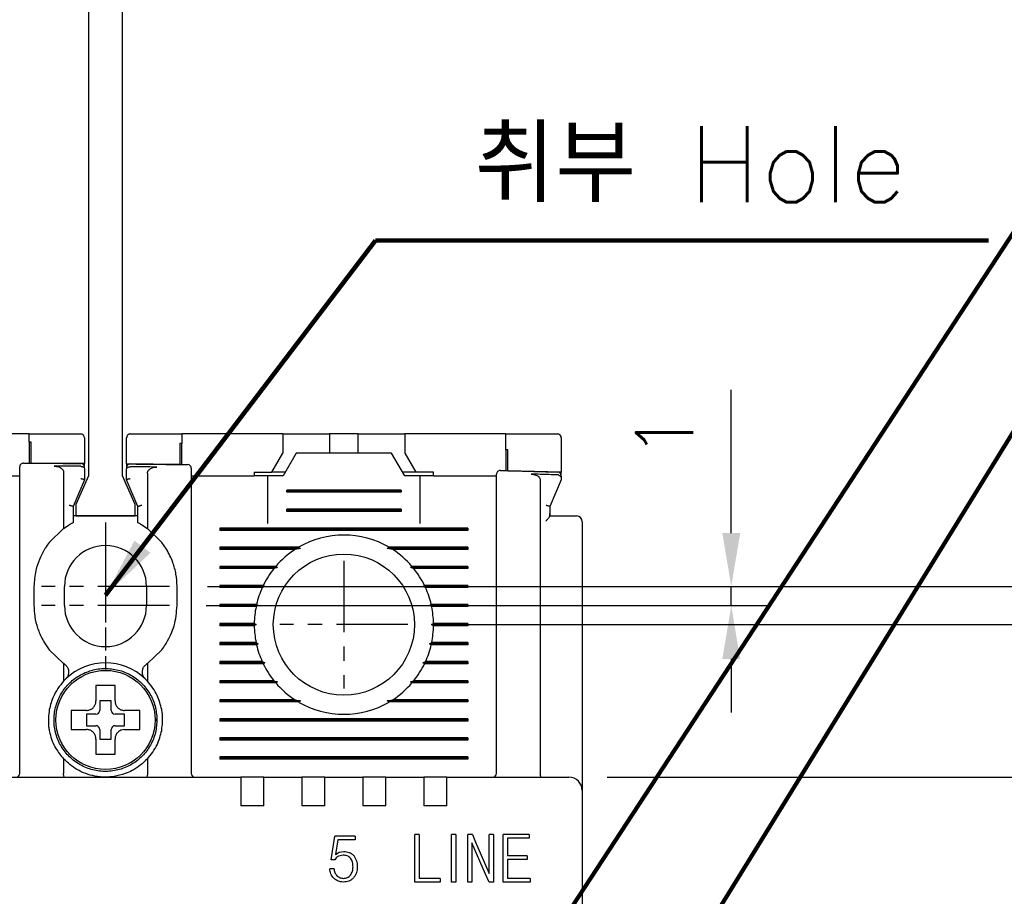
# Model space of a CAD drawing. Extents: x 2148 to 5199, y -907 to 1537.
# Tile 22 of 29: x 4672 to 4723, y 1392 to 1438. Entities that reach past the tile are written whole.
import ezdxf

# ---------------------------------------------------------------- set-up
doc = ezdxf.new("R2010")
doc.units = 0
doc.header["$LTSCALE"] = 3
doc.header["$MEASUREMENT"] = 0
doc.linetypes.add('CENTER', pattern=[2, 1.25, -0.25, 0.25, -0.25])
doc.layers.get('0').update_dxf_attribs({"linetype": 'CONTINUOUS'})
doc.layers.get('Defpoints').update_dxf_attribs({"linetype": 'CONTINUOUS'})
doc.layers.add('cen', color=1, linetype='CENTER')
doc.layers.add('di', color=3, linetype='CONTINUOUS')
doc.styles.add('KIM', font='ROMANS.shx', dxfattribs={"height": 5, "bigfont": 'GSG1.shx'})
doc.styles.get("Standard").update_dxf_attribs({"font": 'romans.shx', "height": 3, "bigfont": 'ghs.shx'})
doc.dimstyles.get("Standard").update_dxf_attribs({"dimtxt": 0.18, "dimasz": 0.18, "dimexe": 0.18, "dimexo": 0.0625, "dimgap": 0.09, "dimtad": 0, "dimtih": 1, "dimtoh": 1, "dimdec": 4, "dimzin": 0, "dimdsep": 46, "dimtxsty": 'Standard', "dimcen": 0.09, "dimadec": 0, "dimazin": 0, "dimtfac": 1, "dimtdec": 4, "dimtofl": 0, "dimtmove": 0, "dimatfit": 3, "dimfxl": 0, "dimtolj": 1, "dimtzin": 0, "dimarcsym": 0})
doc.dimstyles.new('STANDARD$0', dxfattribs={"dimtxt": 5, "dimasz": 5, "dimexe": 1, "dimexo": 2, "dimgap": 2, "dimtad": 1, "dimdec": 4, "dimzin": 12, "dimdsep": 46, "dimtxsty": 'KIM', "dimcen": -1, "dimdle": 0.1, "dimadec": 0, "dimazin": 0, "dimtfac": 1, "dimtdec": 4, "dimtmove": 0, "dimatfit": 3, "dimfxl": 0, "dimtolj": 1, "dimtzin": 0, "dimarcsym": 0})

# ---------------------------------------------------------------- blocks, each defined once
blk = doc.blocks.new('*D41')
at = {"layer": 'Defpoints', "color": 0}
for p in [(4691.941, 1406.034), (4691.941, 1326.034), (4738.427, 1326.034)]:
    blk.add_point(p, dxfattribs=at)
at = {"layer": 'di'}
for p, q in [((4693.941, 1406.034), (4740.427, 1406.034)), ((4738.427, 1403.234), (4738.427, 1328.834)), ((4693.941, 1326.034), (4740.427, 1326.034))]:
    blk.add_line(p, q, dxfattribs=at)
for points in [[(4737.96, 1403.234), (4738.893, 1403.234), (4738.427, 1406.034)], [(4737.96, 1328.834), (4738.893, 1328.834), (4738.427, 1326.034)]]:
    blk.add_solid(points, dxfattribs=at)
at = {"layer": 'di', "insert": (4734.927, 1366.034), "char_height": 3, "attachment_point": 5, "rotation": 90}
blk.add_mtext('\\A1;80', dxfattribs=at)
blk = doc.blocks.new('*D42')
at = {"layer": 'Defpoints', "color": 0}
for p in [(4700.464, 1398.034), (4700.464, 1334.034), (4728.427, 1334.034)]:
    blk.add_point(p, dxfattribs=at)
at = {"layer": 'di'}
for p, q in [((4702.464, 1398.034), (4730.427, 1398.034)), ((4728.427, 1395.234), (4728.427, 1336.834)), ((4702.464, 1334.034), (4730.427, 1334.034))]:
    blk.add_line(p, q, dxfattribs=at)
for points in [[(4727.96, 1395.234), (4728.893, 1395.234), (4728.427, 1398.034)], [(4727.96, 1336.834), (4728.893, 1336.834), (4728.427, 1334.034)]]:
    blk.add_solid(points, dxfattribs=at)
at = {"layer": 'di', "insert": (4724.927, 1366.034), "char_height": 3, "attachment_point": 5, "rotation": 90}
blk.add_mtext('\\A1;64', dxfattribs=at)
blk = doc.blocks.new('*D63')
at = {"layer": 'Defpoints', "color": 0}
for p in [(4679.519, 1408.034), (4679.441, 1324.034), (4748.875, 1324.034)]:
    blk.add_point(p, dxfattribs=at)
at = {"layer": 'di'}
for p, q in [((4681.519, 1408.034), (4750.875, 1408.034)), ((4748.875, 1405.234), (4748.875, 1326.834)), ((4681.441, 1324.034), (4750.875, 1324.034))]:
    blk.add_line(p, q, dxfattribs=at)
for points in [[(4748.409, 1405.234), (4749.342, 1405.234), (4748.875, 1408.034)], [(4748.409, 1326.834), (4749.342, 1326.834), (4748.875, 1324.034)]]:
    blk.add_solid(points, dxfattribs=at)
at = {"layer": 'di', "insert": (4745.375, 1366.034), "char_height": 3, "attachment_point": 5, "rotation": 90}
blk.add_mtext('\\A1;84', dxfattribs=at)
blk = doc.blocks.new('*D74')
at = {"layer": 'Defpoints', "color": 0}
for p in [(4679.519, 1408.034), (4679.441, 1407.034), (4708.978, 1407.034)]:
    blk.add_point(p, dxfattribs=at)
at = {"layer": 'di'}
for p, q in [((4708.978, 1410.834), (4708.978, 1418.349)), ((4681.519, 1408.034), (4710.978, 1408.034)), ((4708.978, 1407.034), (4708.978, 1408.034)), ((4681.441, 1407.034), (4710.978, 1407.034)), ((4708.978, 1404.234), (4708.978, 1401.434))]:
    blk.add_line(p, q, dxfattribs=at)
for points in [[(4708.511, 1410.834), (4709.445, 1410.834), (4708.978, 1408.034)], [(4708.511, 1404.234), (4709.445, 1404.234), (4708.978, 1407.034)]]:
    blk.add_solid(points, dxfattribs=at)
at = {"layer": 'di', "insert": (4705.478, 1415.991), "char_height": 3, "attachment_point": 5, "rotation": 90}
blk.add_mtext('\\A1;1', dxfattribs=at)
blk = doc.blocks.new('12323')
for p, q in [((3740.699, 1408.125), (3738.499, 1408.125)), ((3738.499, 1408.125), (3738.499, 1404.725)), ((3742.999, 1408.125), (3738.499, 1408.125)), ((3742.999, 1407.325), (3742.999, 1408.125)), ((3792.299, 1407.975), (3790.799, 1407.325)), ((3792.899, 1407.975), (3792.299, 1407.975)), ((3792.899, 1404.875), (3792.899, 1407.975)), ((3790.799, 1407.325), (3742.999, 1407.325)), ((3742.999, 1405.525), (3790.799, 1405.525)), ((3742.999, 1405.525), (3790.799, 1405.525)), ((3742.999, 1404.725), (3742.999, 1405.525)), ((3744.846, 1405.525), (3743.655, 1405.176)), ((3790.799, 1405.525), (3792.299, 1404.875)), ((3743.655, 1405.176), (3742.999, 1404.984)), ((3738.499, 1404.725), (3740.699, 1404.725)), ((3738.499, 1404.725), (3742.999, 1404.725)), ((3792.299, 1404.875), (3792.899, 1404.875))]:
    blk.add_line(p, q)

msp = doc.modelspace()

# ---------------------------------------------------------------- linework, layer by layer
for p, q in [((4672.164, 1416.034), (4666.864, 1416.034)), ((4672.164, 1415.607), (4672.164, 1416.034)), ((4675.064, 1415.834), (4675.064, 1414.485)), ((4677.264, 1414.465), (4677.264, 1415.834)), ((4680.164, 1416.034), (4680.164, 1415.531)), ((4685.464, 1416.034), (4680.164, 1416.034)), ((4685.464, 1416.034), (4685.464, 1415.034)), ((4685.464, 1416.034), (4687.414, 1416.034)), ((4687.414, 1416.034), (4687.914, 1416.034)), ((4687.914, 1416.034), (4687.914, 1415.034)), ((4689.414, 1416.034), (4687.914, 1416.034)), ((4689.414, 1415.034), (4689.414, 1416.034)), ((4689.414, 1416.034), (4689.914, 1416.034)), ((4689.914, 1416.034), (4691.864, 1416.034)), ((4691.864, 1416.034), (4691.864, 1415.034)), ((4697.164, 1416.034), (4691.864, 1416.034)), ((4697.164, 1415.211), (4697.164, 1416.034)), ((4700.064, 1415.834), (4700.064, 1414.034)), ((4672.164, 1415.607), (4672.164, 1414.507)), ((4672.264, 1414.506), (4672.264, 1415.606)), ((4680.064, 1415.533), (4680.064, 1414.433)), ((4680.164, 1414.432), (4680.164, 1415.531)), ((4697.164, 1415.211), (4697.164, 1414.111)), ((4697.264, 1414.108), (4697.264, 1415.208)), ((4684.887, 1414.034), (4685.464, 1415.034)), ((4686.164, 1415.034), (4685.472, 1413.834)), ((4691.164, 1415.034), (4686.164, 1415.034)), ((4691.857, 1413.834), (4691.164, 1415.034)), ((4691.864, 1415.034), (4692.442, 1414.034)), ((4675.064, 1414.485), (4672.264, 1414.506)), ((4674.866, 1414.338), (4674.864, 1414.338)), ((4675.064, 1414.338), (4675.064, 1414.485)), ((4675.064, 1414.207), (4675.064, 1413.635)), ((4677.264, 1414.465), (4677.264, 1414.313)), ((4680.064, 1414.433), (4677.264, 1414.465)), ((4677.264, 1413.635), (4677.264, 1414.182)), ((4677.466, 1414.314), (4677.464, 1414.314)), ((4668.364, 1413.834), (4671.664, 1413.834)), ((4673.964, 1414.022), (4673.964, 1411.071)), ((4678.364, 1413.976), (4678.364, 1411.071)), ((4680.664, 1413.834), (4683.964, 1413.834)), ((4683.964, 1414.034), (4683.964, 1413.834)), ((4683.964, 1414.034), (4684.887, 1414.034)), ((4684.664, 1413.834), (4683.964, 1413.834)), ((4684.664, 1413.834), (4684.664, 1411.334)), ((4685.472, 1413.834), (4684.664, 1413.834)), ((4685.587, 1414.034), (4684.887, 1414.034)), ((4692.442, 1414.034), (4691.742, 1414.034)), ((4692.664, 1413.834), (4691.857, 1413.834)), ((4693.364, 1414.034), (4692.442, 1414.034)), ((4693.364, 1413.834), (4692.664, 1413.834)), ((4692.664, 1411.334), (4692.664, 1413.834)), ((4693.364, 1413.834), (4693.364, 1414.034)), ((4693.364, 1413.834), (4696.664, 1413.834)), ((4700.064, 1414.034), (4697.264, 1414.108)), ((4700.064, 1413.89), (4700.064, 1414.034)), ((4671.664, 1398.234), (4671.664, 1413.427)), ((4675.064, 1413.634), (4674.464, 1412.234)), ((4675.064, 1413.635), (4675.064, 1413.634)), ((4677.264, 1413.634), (4677.264, 1413.635)), ((4677.864, 1412.234), (4677.264, 1413.634)), ((4680.664, 1413.346), (4680.664, 1398.234)), ((4698.964, 1413.596), (4698.964, 1398.22)), ((4700.064, 1413.634), (4699.464, 1412.234)), ((4685.664, 1412.977), (4685.664, 1413.092)), ((4691.664, 1413.092), (4685.664, 1413.092)), ((4691.664, 1413.034), (4685.664, 1413.034)), ((4691.664, 1412.977), (4685.664, 1412.977)), ((4691.664, 1413.092), (4691.664, 1412.977)), ((4696.664, 1398.234), (4696.664, 1413.036)), ((4674.464, 1412.235), (4674.464, 1411.377)), ((4674.464, 1412.234), (4674.464, 1412.235)), ((4677.864, 1411.377), (4677.864, 1412.235)), ((4677.864, 1412.235), (4677.864, 1412.234)), ((4699.464, 1412.235), (4699.464, 1411.867)), ((4699.464, 1412.234), (4699.464, 1412.235)), ((4677.864, 1411.734), (4674.464, 1411.734)), ((4685.664, 1411.977), (4685.664, 1412.092)), ((4691.664, 1412.092), (4685.664, 1412.092)), ((4691.664, 1412.034), (4685.664, 1412.034)), ((4691.664, 1411.977), (4685.664, 1411.977)), ((4691.664, 1412.092), (4691.664, 1411.977)), ((4699.464, 1411.72), (4699.463, 1411.72)), ((4699.464, 1411.867), (4699.464, 1411.72)), ((4699.464, 1411.734), (4700.464, 1411.734)), ((4673.964, 1411.071), (4674.264, 1411.267)), ((4678.064, 1411.267), (4678.364, 1411.071)), ((4682.164, 1411.092), (4682.164, 1410.977)), ((4695.164, 1411.092), (4682.164, 1411.092)), ((4695.164, 1411.092), (4695.164, 1410.977)), ((4701.164, 1411.434), (4701.164, 1398.162)), ((4673.964, 1411.071), (4673.214, 1410.349)), ((4679.114, 1410.349), (4678.364, 1411.071)), ((4695.164, 1411.034), (4682.164, 1411.034)), ((4695.164, 1410.977), (4682.164, 1410.977)), ((4679.364, 1409.989), (4679.114, 1410.349)), ((4686.293, 1410.092), (4682.164, 1410.092)), ((4682.164, 1410.092), (4682.164, 1409.977)), ((4686.293, 1410.092), (4686.393, 1410.034)), ((4690.936, 1410.034), (4691.036, 1410.092)), ((4695.164, 1410.092), (4691.036, 1410.092)), ((4695.164, 1410.092), (4695.164, 1409.977)), ((4686.393, 1410.034), (4682.164, 1410.034)), ((4686.105, 1409.977), (4682.164, 1409.977)), ((4686.393, 1410.034), (4686.105, 1409.977)), ((4695.164, 1410.034), (4690.936, 1410.034)), ((4691.223, 1409.977), (4690.936, 1410.034)), ((4695.164, 1409.977), (4691.223, 1409.977)), ((4685.095, 1409.092), (4682.164, 1409.092)), ((4682.164, 1409.092), (4682.164, 1408.977)), ((4685.177, 1409.034), (4682.164, 1409.034)), ((4695.164, 1409.034), (4692.152, 1409.034)), ((4695.164, 1409.092), (4692.234, 1409.092)), ((4695.164, 1409.092), (4695.164, 1408.977)), ((4684.999, 1408.977), (4682.164, 1408.977)), ((4686.264, 1408.834), (4686.265, 1408.851)), ((4691.064, 1408.851), (4691.064, 1408.834)), ((4695.164, 1408.977), (4692.33, 1408.977)), ((4672.414, 1408.034), (4672.414, 1407.034)), ((4674.014, 1407.034), (4674.014, 1408.034)), ((4678.314, 1408.034), (4678.314, 1407.034)), ((4679.914, 1407.034), (4679.914, 1408.034)), ((4684.439, 1408.092), (4682.164, 1408.092)), ((4682.164, 1408.092), (4682.164, 1407.977)), ((4684.522, 1408.034), (4682.164, 1408.034)), ((4695.164, 1408.034), (4692.807, 1408.034)), ((4695.164, 1408.092), (4692.89, 1408.092)), ((4695.164, 1408.092), (4695.164, 1407.977)), ((4684.385, 1407.977), (4682.164, 1407.977)), ((4695.164, 1407.977), (4692.944, 1407.977)), ((4684.085, 1407.092), (4682.164, 1407.092)), ((4682.164, 1407.092), (4682.164, 1406.977)), ((4684.174, 1407.034), (4682.164, 1407.034)), ((4684.06, 1406.977), (4682.164, 1406.977)), ((4684.174, 1407.034), (4684.06, 1406.977)), ((4684.085, 1407.092), (4684.174, 1407.034)), ((4693.154, 1407.034), (4693.244, 1407.092)), ((4693.269, 1406.977), (4693.154, 1407.034)), ((4695.164, 1407.034), (4693.154, 1407.034)), ((4695.164, 1407.092), (4693.244, 1407.092)), ((4695.164, 1406.977), (4693.269, 1406.977)), ((4695.164, 1407.092), (4695.164, 1406.977)), ((4683.965, 1406.092), (4682.164, 1406.092)), ((4682.164, 1406.092), (4682.164, 1405.977)), ((4684.064, 1406.034), (4682.164, 1406.034)), ((4683.965, 1405.977), (4682.164, 1405.977)), ((4683.965, 1406.092), (4684.064, 1406.034)), ((4684.064, 1406.034), (4683.965, 1405.977)), ((4693.264, 1406.034), (4693.364, 1406.092)), ((4693.364, 1405.977), (4693.264, 1406.034)), ((4695.164, 1406.034), (4693.264, 1406.034)), ((4695.164, 1406.092), (4693.364, 1406.092)), ((4695.164, 1405.977), (4693.364, 1405.977)), ((4695.164, 1406.092), (4695.164, 1405.977)), ((4672.964, 1405.079), (4673.214, 1404.719)), ((4684.06, 1405.092), (4682.164, 1405.092)), ((4682.164, 1405.092), (4682.164, 1404.977)), ((4684.174, 1405.034), (4682.164, 1405.034)), ((4684.085, 1404.977), (4682.164, 1404.977)), ((4684.06, 1405.092), (4684.174, 1405.034)), ((4684.174, 1405.034), (4684.085, 1404.977)), ((4693.154, 1405.034), (4693.269, 1405.092)), ((4695.164, 1405.034), (4693.154, 1405.034)), ((4693.244, 1404.977), (4693.154, 1405.034)), ((4695.164, 1404.977), (4693.244, 1404.977)), ((4695.164, 1405.092), (4693.269, 1405.092)), ((4695.164, 1405.092), (4695.164, 1404.977)), ((4673.214, 1404.719), (4673.964, 1403.997)), ((4678.364, 1403.997), (4679.114, 1404.719)), ((4673.964, 1403.997), (4673.964, 1403.074)), ((4674.017, 1403.96), (4673.964, 1403.997)), ((4678.364, 1403.997), (4678.312, 1403.96)), ((4678.364, 1403.997), (4678.364, 1403.074)), ((4684.385, 1404.092), (4682.164, 1404.092)), ((4682.164, 1404.092), (4682.164, 1403.977)), ((4684.522, 1404.034), (4682.164, 1404.034)), ((4684.439, 1403.977), (4682.164, 1403.977)), ((4695.164, 1404.034), (4692.807, 1404.034)), ((4695.164, 1403.977), (4692.89, 1403.977)), ((4695.164, 1404.092), (4692.944, 1404.092)), ((4695.164, 1404.092), (4695.164, 1403.977)), ((4673.964, 1403.074), (4674.079, 1403.191)), ((4678.25, 1403.191), (4678.364, 1403.074)), ((4684.999, 1403.092), (4682.164, 1403.092)), ((4682.164, 1403.092), (4682.164, 1402.977)), ((4685.177, 1403.034), (4682.164, 1403.034)), ((4685.095, 1402.977), (4682.164, 1402.977)), ((4686.264, 1403.218), (4686.264, 1403.234)), ((4691.064, 1403.234), (4691.065, 1403.218)), ((4695.164, 1403.034), (4692.152, 1403.034)), ((4695.164, 1402.977), (4692.234, 1402.977)), ((4695.164, 1403.092), (4692.33, 1403.092)), ((4695.164, 1403.092), (4695.164, 1402.977)), ((4676.464, 1402.034), (4675.864, 1402.034)), ((4675.864, 1402.034), (4675.864, 1401.534)), ((4676.464, 1401.534), (4676.464, 1402.034)), ((4686.105, 1402.092), (4682.164, 1402.092)), ((4682.164, 1402.092), (4682.164, 1401.977)), ((4686.393, 1402.034), (4682.164, 1402.034)), ((4686.293, 1401.977), (4682.164, 1401.977)), ((4686.105, 1402.092), (4686.393, 1402.034)), ((4686.393, 1402.034), (4686.293, 1401.977)), ((4690.936, 1402.034), (4691.223, 1402.092)), ((4691.036, 1401.977), (4690.936, 1402.034)), ((4695.164, 1402.034), (4690.936, 1402.034)), ((4695.164, 1401.977), (4691.036, 1401.977)), ((4695.164, 1402.092), (4691.223, 1402.092)), ((4695.164, 1402.092), (4695.164, 1401.977)), ((4674.595, 1401.534), (4674.364, 1401.534)), ((4675.664, 1401.334), (4675.164, 1401.334)), ((4675.164, 1401.334), (4675.164, 1400.734)), ((4677.164, 1401.334), (4676.664, 1401.334)), ((4677.164, 1400.734), (4677.164, 1401.334)), ((4678.764, 1401.068), (4678.864, 1401.068)), ((4678.864, 1401), (4678.764, 1401)), ((4678.864, 1401.068), (4678.864, 1401)), ((4682.164, 1401.092), (4682.164, 1400.977)), ((4695.164, 1401.092), (4682.164, 1401.092)), ((4695.164, 1401.034), (4682.164, 1401.034)), ((4695.164, 1400.977), (4682.164, 1400.977)), ((4695.164, 1401.092), (4695.164, 1400.977)), ((4675.164, 1400.734), (4675.664, 1400.734)), ((4675.864, 1400.534), (4675.864, 1400.034)), ((4676.464, 1400.034), (4676.464, 1400.534)), ((4676.664, 1400.734), (4677.164, 1400.734)), ((4675.864, 1400.034), (4676.464, 1400.034)), ((4682.164, 1400.092), (4682.164, 1399.977)), ((4695.164, 1400.092), (4682.164, 1400.092)), ((4695.164, 1400.034), (4682.164, 1400.034)), ((4695.164, 1399.977), (4682.164, 1399.977)), ((4695.164, 1400.092), (4695.164, 1399.977)), ((4675.664, 1399.464), (4675.664, 1399.234)), ((4673.964, 1398.995), (4673.964, 1398.22)), ((4678.364, 1398.995), (4678.364, 1398.22)), ((4682.164, 1399.092), (4682.164, 1398.977)), ((4695.164, 1399.092), (4682.164, 1399.092)), ((4695.164, 1399.034), (4682.164, 1399.034)), ((4695.164, 1398.977), (4682.164, 1398.977)), ((4695.164, 1399.092), (4695.164, 1398.977)), ((4673.964, 1398.22), (4673.964, 1398.218)), ((4678.364, 1398.218), (4678.364, 1398.22)), ((4698.964, 1398.22), (4698.964, 1398.218)), ((4669.064, 1398.034), (4683.264, 1398.034)), ((4683.264, 1398.034), (4683.264, 1397.343)), ((4684.464, 1398.034), (4683.264, 1398.034)), ((4684.464, 1398.034), (4686.464, 1398.034)), ((4684.464, 1397.343), (4684.464, 1398.034)), ((4686.464, 1398.034), (4686.464, 1397.343)), ((4687.664, 1398.034), (4686.464, 1398.034)), ((4687.664, 1398.034), (4689.664, 1398.034)), ((4687.664, 1397.343), (4687.664, 1398.034)), ((4689.664, 1398.034), (4689.664, 1397.343)), ((4690.864, 1398.034), (4689.664, 1398.034)), ((4690.864, 1398.034), (4692.864, 1398.034)), ((4690.864, 1397.343), (4690.864, 1398.034)), ((4692.864, 1398.034), (4692.864, 1397.343)), ((4694.064, 1398.034), (4692.864, 1398.034)), ((4694.064, 1398.034), (4700.464, 1398.034)), ((4694.064, 1397.343), (4694.064, 1398.034)), ((4701.164, 1398.162), (4701.164, 1397.334)), ((4683.264, 1397.343), (4683.264, 1396.534)), ((4684.464, 1396.534), (4684.464, 1397.343)), ((4686.464, 1397.343), (4686.464, 1396.534)), ((4687.664, 1396.534), (4687.664, 1397.343)), ((4689.664, 1397.343), (4689.664, 1396.534)), ((4690.864, 1396.534), (4690.864, 1397.343)), ((4692.864, 1397.343), (4692.864, 1396.534)), ((4694.064, 1396.534), (4694.064, 1397.343)), ((4701.164, 1397.334), (4701.164, 1334.734)), ((4684.464, 1396.534), (4683.264, 1396.534)), ((4687.664, 1396.534), (4686.464, 1396.534)), ((4690.864, 1396.534), (4689.664, 1396.534)), ((4694.064, 1396.534), (4692.864, 1396.534)), ((4687.989, 1393.705), (4688.181, 1394.938)), ((4689.258, 1394.938), (4688.181, 1394.938)), ((4688.341, 1394.746), (4688.227, 1393.978)), ((4689.258, 1394.746), (4688.341, 1394.746)), ((4689.258, 1394.938), (4689.258, 1394.746)), ((4692.389, 1392.534), (4692.389, 1395.034)), ((4692.613, 1395.034), (4692.389, 1395.034)), ((4692.613, 1395.034), (4692.613, 1392.727)), ((4694.302, 1392.534), (4694.302, 1395.034)), ((4694.526, 1395.034), (4694.302, 1395.034)), ((4694.526, 1395.034), (4694.526, 1392.534)), ((4695.157, 1392.534), (4695.157, 1395.034)), ((4695.401, 1395.034), (4695.157, 1395.034)), ((4696.086, 1392.952), (4695.381, 1394.586)), ((4695.381, 1394.586), (4695.381, 1392.534)), ((4695.401, 1395.034), (4695.573, 1394.617)), ((4695.573, 1394.617), (4696.279, 1392.983)), ((4696.279, 1392.983), (4696.279, 1395.034)), ((4696.503, 1395.034), (4696.279, 1395.034)), ((4696.503, 1395.034), (4696.503, 1392.534)), ((4698.388, 1395.034), (4697.025, 1395.034)), ((4697.025, 1392.534), (4697.025, 1395.034)), ((4698.388, 1394.842), (4697.249, 1394.842)), ((4697.249, 1394.842), (4697.249, 1393.912)), ((4698.388, 1395.034), (4698.388, 1394.842)), ((4688.227, 1393.978), (4688.425, 1394.096)), ((4688.425, 1394.096), (4688.665, 1394.137)), ((4688.181, 1393.705), (4687.989, 1393.705)), ((4688.631, 1393.945), (4688.377, 1393.884)), ((4698.267, 1393.912), (4697.249, 1393.912)), ((4698.267, 1393.72), (4697.249, 1393.72)), ((4697.249, 1393.72), (4697.249, 1392.727)), ((4698.267, 1393.912), (4698.267, 1393.72)), ((4688.149, 1393.233), (4687.925, 1393.233)), ((4693.705, 1392.534), (4692.389, 1392.534)), ((4693.705, 1392.727), (4692.613, 1392.727)), ((4693.705, 1392.727), (4693.705, 1392.534)), ((4694.526, 1392.534), (4694.302, 1392.534)), ((4695.381, 1392.534), (4695.157, 1392.534)), ((4696.275, 1392.534), (4696.086, 1392.952)), ((4696.503, 1392.534), (4696.275, 1392.534)), ((4698.432, 1392.534), (4697.025, 1392.534)), ((4698.432, 1392.727), (4697.249, 1392.727)), ((4698.432, 1392.727), (4698.432, 1392.534))]:
    msp.add_line(p, q)
at = {"flags": 128}
for points in [[(4672.264, 1415.606), (4672.252, 1415.606), (4672.239, 1415.607), (4672.227, 1415.607), (4672.214, 1415.607), (4672.202, 1415.607), (4672.189, 1415.607), (4672.177, 1415.607), (4672.164, 1415.607)], [(4680.164, 1415.531), (4680.152, 1415.532), (4680.139, 1415.532), (4680.127, 1415.532), (4680.114, 1415.532), (4680.102, 1415.532), (4680.089, 1415.532), (4680.077, 1415.533), (4680.064, 1415.533)], [(4697.264, 1415.208), (4697.252, 1415.208), (4697.239, 1415.209), (4697.227, 1415.209), (4697.214, 1415.209), (4697.202, 1415.21), (4697.189, 1415.21), (4697.177, 1415.21), (4697.164, 1415.211)], [(4685.095, 1409.092), (4685.137, 1409.062), (4685.177, 1409.034)], [(4692.152, 1409.034), (4692.191, 1409.062), (4692.234, 1409.092)], [(4684.439, 1408.092), (4684.505, 1408.046), (4684.522, 1408.034)], [(4692.89, 1403.977), (4692.824, 1404.022), (4692.807, 1404.034)], [(4685.177, 1403.034), (4685.137, 1403.006), (4685.095, 1402.977)], [(4692.234, 1402.977), (4692.192, 1403.006), (4692.152, 1403.034)]]:
    msp.add_lwpolyline(points, dxfattribs=at)
for centre, radius in [((4688.664, 1406.034), 3.7), ((4676.164, 1401.034), 2.6)]:
    msp.add_circle(centre, radius)
for centre, radius, start, end in [((4671.864, 1414.309), 0.2, 89.6454, 180), ((4674.864, 1414.287), 0.2, 360, 89.5157), ((4677.464, 1414.262), 0.2, 89.4033, 180), ((4680.464, 1414.228), 0.2, 0, 89.2735), ((4696.864, 1413.918), 0.2, 88.5642, 180), ((4699.864, 1413.84), 0.2, 0, 88.4345), ((4700.864, 1411.434), 0.3, 0, 90), ((4688.664, 1406.034), 4.7, 59.6946, 120.3054), ((4676.164, 1408.034), 2.15, 0, 180), ((4688.664, 1406.034), 4.7, 122.9885, 139.4145), ((4688.664, 1406.034), 4.7, 40.5855, 57.0115), ((4688.664, 1406.034), 4.7, 141.2434, 154.0354), ((4688.664, 1406.034), 4.7, 25.9646, 38.7566), ((4688.664, 1406.034), 4.7, 155.591, 166.9942), ((4688.664, 1406.034), 4.7, 13.0058, 24.409), ((4676.164, 1407.034), 2.15, 180, 0), ((4688.664, 1406.034), 4.7, 168.4349, 179.2962), ((4688.664, 1406.034), 4.7, 0.7038, 11.5651), ((4688.664, 1406.034), 4.7, 180.7038, 191.5651), ((4688.664, 1406.034), 4.7, 348.4349, 359.2962), ((4688.664, 1406.034), 4.7, 193.0058, 204.409), ((4688.664, 1406.034), 4.7, 335.591, 346.9942), ((4676.164, 1401.034), 3, 45.9514, 134.0486), ((4688.664, 1406.034), 4.7, 205.9646, 218.7566), ((4688.664, 1406.034), 4.7, 321.2434, 334.0354), ((4688.664, 1406.034), 4.7, 220.5855, 237.0115), ((4688.664, 1406.034), 4.7, 302.9885, 319.4145), ((4688.664, 1406.034), 4.7, 239.6946, 300.3054), ((4675.664, 1401.534), 0.2, 270, 0), ((4676.664, 1401.534), 0.2, 180, 270), ((4675.664, 1400.534), 0.2, 0, 90), ((4676.664, 1400.534), 0.2, 90, 180), ((4671.464, 1398.234), 0.2, 270, 0), ((4680.864, 1398.234), 0.2, 180, 270), ((4696.464, 1398.234), 0.2, 270, 0), ((4700.464, 1397.334), 0.7, 0, 90)]:
    msp.add_arc(centre, radius, start, end)
for points, knots in [([(4672.164, 1416.034), (4672.892, 1416.034), (4673.792, 1416.034), (4674.692, 1416.034), (4674.864, 1416.034)], [0, 0, 0, 0, 0.808021, 1, 1, 1, 1]), ([(4675.064, 1415.834), (4675.057, 1415.881), (4675.049, 1415.937), (4674.983, 1415.997), (4674.947, 1416.018), (4674.908, 1416.031), (4674.881, 1416.034), (4674.866, 1416.034), (4674.864, 1416.034)], [0, 0, 0, 0, 0.586421, 0.714837, 0.843964, 0.916288, 0.989304, 1, 1, 1, 1]), ([(4677.464, 1416.034), (4677.453, 1416.034), (4677.428, 1416.032), (4677.388, 1416.021), (4677.336, 1415.993), (4677.278, 1415.929), (4677.27, 1415.872), (4677.264, 1415.834)], [0, 0, 0, 0, 0.062689, 0.141438, 0.269748, 0.524734, 1, 1, 1, 1]), ([(4677.464, 1416.034), (4678.125, 1416.034), (4679.025, 1416.034), (4679.925, 1416.034), (4680.164, 1416.034)], [0, 0, 0, 0, 0.734224, 1, 1, 1, 1]), ([(4697.164, 1416.034), (4697.881, 1416.034), (4698.781, 1416.034), (4699.681, 1416.034), (4699.864, 1416.034)], [0, 0, 0, 0, 0.796383, 1, 1, 1, 1]), ([(4700.064, 1415.834), (4700.058, 1415.88), (4700.049, 1415.936), (4699.985, 1415.996), (4699.95, 1416.017), (4699.911, 1416.03), (4699.883, 1416.034), (4699.868, 1416.034), (4699.864, 1416.034)], [0, 0, 0, 0, 0.58431, 0.710576, 0.837529, 0.909445, 0.982025, 1, 1, 1, 1]), ([(4671.664, 1413.427), (4671.664, 1413.461), (4671.664, 1413.606), (4671.664, 1413.85), (4671.664, 1414.103), (4671.664, 1414.276), (4671.664, 1414.298), (4671.664, 1414.309)], [0, 0, 0, 0, 0.070888, 0.30317, 0.535449, 0.767724, 1, 1, 1, 1]), ([(4671.866, 1414.509), (4672.038, 1414.508), (4673.038, 1414.502), (4674.038, 1414.494), (4674.866, 1414.487)], [0, 0, 0, 0, 0.172174, 1, 1, 1, 1]), ([(4674.864, 1414.338), (4674.564, 1414.341), (4674.101, 1414.345), (4673.637, 1414.348), (4673.473, 1414.349)], [0, 0, 0, 0, 0.646884, 1, 1, 1, 1]), ([(4673.473, 1414.349), (4673.558, 1414.342), (4673.689, 1414.331), (4673.838, 1414.254), (4673.917, 1414.177), (4673.958, 1414.097), (4673.963, 1414.045), (4673.964, 1414.022)], [0, 0, 0, 0, 0.389032, 0.594969, 0.761033, 0.893918, 1, 1, 1, 1]), ([(4674.866, 1414.338), (4674.886, 1414.337), (4674.928, 1414.335), (4674.983, 1414.316), (4675.028, 1414.288), (4675.057, 1414.251), (4675.064, 1414.222), (4675.064, 1414.207), (4675.064, 1414.207)], [0, 0, 0, 0, 0.184812, 0.369329, 0.561684, 0.774222, 0.990891, 1, 1, 1, 1]), ([(4677.264, 1414.182), (4677.264, 1414.183), (4677.265, 1414.198), (4677.272, 1414.227), (4677.302, 1414.264), (4677.347, 1414.292), (4677.403, 1414.31), (4677.444, 1414.313), (4677.464, 1414.314)], [0, 0, 0, 0, 0.009072, 0.230311, 0.441413, 0.632595, 0.816154, 1, 1, 1, 1]), ([(4677.466, 1414.462), (4678.294, 1414.453), (4679.294, 1414.443), (4680.294, 1414.43), (4680.467, 1414.428)], [0, 0, 0, 0, 0.827381, 1, 1, 1, 1]), ([(4678.863, 1414.299), (4678.697, 1414.3), (4678.231, 1414.306), (4677.766, 1414.311), (4677.466, 1414.314)], [0, 0, 0, 0, 0.357126, 1, 1, 1, 1]), ([(4678.364, 1413.976), (4678.368, 1414.008), (4678.375, 1414.073), (4678.437, 1414.162), (4678.546, 1414.241), (4678.696, 1414.292), (4678.81, 1414.296), (4678.863, 1414.299)], [0, 0, 0, 0, 0.146941, 0.293551, 0.479409, 0.75724, 1, 1, 1, 1]), ([(4680.664, 1414.228), (4680.664, 1414.227), (4680.664, 1414.222), (4680.664, 1414.149), (4680.664, 1413.954), (4680.664, 1413.677), (4680.664, 1413.456), (4680.664, 1413.346)], [0, 0, 0, 0, 0.070956, 0.303199, 0.535461, 0.76773, 1, 1, 1, 1]), ([(4674.864, 1413.699), (4674.866, 1413.699), (4674.882, 1413.696), (4674.92, 1413.687), (4674.975, 1413.673), (4675.025, 1413.658), (4675.058, 1413.644), (4675.062, 1413.638), (4675.064, 1413.635)], [0, 0, 0, 0, 0.014306, 0.155256, 0.3703964, 0.5814904, 0.7907125, 1, 1, 1, 1]), ([(4677.264, 1413.635), (4677.267, 1413.638), (4677.271, 1413.644), (4677.304, 1413.658), (4677.354, 1413.673), (4677.409, 1413.687), (4677.447, 1413.696), (4677.463, 1413.699), (4677.464, 1413.699)], [0, 0, 0, 0, 0.209288, 0.41851, 0.629604, 0.844744, 0.985694, 1, 1, 1, 1]), ([(4696.664, 1413.036), (4696.664, 1413.07), (4696.664, 1413.215), (4696.664, 1413.459), (4696.664, 1413.713), (4696.664, 1413.885), (4696.664, 1413.907), (4696.664, 1413.918)], [0, 0, 0, 0, 0.0717038, 0.3038527, 0.5359293, 0.7679639, 1, 1, 1, 1]), ([(4696.869, 1414.118), (4697.041, 1414.114), (4698.041, 1414.089), (4699.041, 1414.062), (4699.87, 1414.04)], [0, 0, 0, 0, 0.171722, 1, 1, 1, 1]), ([(4698.481, 1413.928), (4698.566, 1413.919), (4698.696, 1413.905), (4698.843, 1413.825), (4698.921, 1413.746), (4698.959, 1413.667), (4698.963, 1413.617), (4698.964, 1413.596)], [0, 0, 0, 0, 0.392749, 0.600225, 0.767411, 0.901701, 1, 1, 1, 1]), ([(4699.869, 1413.89), (4699.567, 1413.899), (4699.105, 1413.911), (4698.642, 1413.923), (4698.481, 1413.928)], [0, 0, 0, 0, 0.6516242, 1, 1, 1, 1]), ([(4699.939, 1413.873), (4699.921, 1413.88), (4699.898, 1413.889), (4699.874, 1413.89), (4699.869, 1413.89)], [0, 0, 0, 0, 0.777413, 1, 1, 1, 1]), ([(4699.939, 1413.873), (4699.951, 1413.867), (4699.982, 1413.85), (4700.025, 1413.813), (4700.058, 1413.764), (4700.062, 1413.727), (4700.064, 1413.708)], [0, 0, 0, 0, 0.167985, 0.443984, 0.72178, 1, 1, 1, 1]), ([(4700.064, 1413.84), (4700.064, 1413.83), (4700.064, 1413.815), (4700.064, 1413.736), (4700.064, 1413.708)], [0, 0, 0, 0, 0.648733, 1, 1, 1, 1]), ([(4700.064, 1413.708), (4700.064, 1413.695), (4700.064, 1413.669), (4700.064, 1413.643), (4700.064, 1413.635), (4700.064, 1413.634), (4700.064, 1413.634)], [0, 0, 0, 0, 0.356715, 0.717462, 0.93168, 1, 1, 1, 1]), ([(4674.264, 1412.299), (4674.266, 1412.298), (4674.282, 1412.295), (4674.32, 1412.287), (4674.375, 1412.273), (4674.425, 1412.257), (4674.458, 1412.244), (4674.462, 1412.238), (4674.464, 1412.235)], [0, 0, 0, 0, 0.014303, 0.155266, 0.370407, 0.581498, 0.790716, 1, 1, 1, 1]), ([(4677.864, 1412.235), (4677.867, 1412.238), (4677.871, 1412.244), (4677.904, 1412.257), (4677.954, 1412.273), (4678.009, 1412.287), (4678.047, 1412.295), (4678.063, 1412.298), (4678.064, 1412.299)], [0, 0, 0, 0, 0.2092835, 0.4185016, 0.6295928, 0.8447335, 0.9856967, 1, 1, 1, 1]), ([(4699.264, 1412.299), (4699.266, 1412.298), (4699.282, 1412.295), (4699.32, 1412.287), (4699.375, 1412.273), (4699.425, 1412.257), (4699.458, 1412.244), (4699.462, 1412.238), (4699.464, 1412.235)], [0, 0, 0, 0, 0.014303, 0.155266, 0.370407, 0.581498, 0.790716, 1, 1, 1, 1]), ([(4699.264, 1411.468), (4699.265, 1411.469), (4699.296, 1411.507), (4699.353, 1411.575), (4699.418, 1411.653), (4699.453, 1411.7), (4699.461, 1411.715), (4699.463, 1411.72)], [0, 0, 0, 0, 0.008619, 0.366636, 0.667244, 0.8834, 1, 1, 1, 1]), ([(4699.463, 1411.72), (4699.464, 1411.769), (4699.464, 1411.818), (4699.464, 1411.866), (4699.464, 1411.867)], [0, 0, 0, 0, 0.973007, 1, 1, 1, 1]), ([(4700.464, 1411.734), (4700.509, 1411.734), (4700.599, 1411.734), (4700.718, 1411.734), (4700.809, 1411.734), (4700.857, 1411.734), (4700.862, 1411.734), (4700.864, 1411.734)], [0, 0, 0, 0, 0.212955, 0.425889, 0.639443, 0.854314, 1, 1, 1, 1]), ([(4674.464, 1411.377), (4674.462, 1411.376), (4674.458, 1411.374), (4674.428, 1411.358), (4674.382, 1411.334), (4674.325, 1411.302), (4674.284, 1411.278), (4674.264, 1411.267)], [0, 0, 0, 0, 0.188954, 0.377385, 0.579407, 0.805366, 1, 1, 1, 1]), ([(4678.064, 1411.267), (4678.035, 1411.284), (4677.98, 1411.316), (4677.913, 1411.352), (4677.872, 1411.373), (4677.867, 1411.376), (4677.864, 1411.377)], [0, 0, 0, 0, 0.297961, 0.559955, 0.798942, 1, 1, 1, 1]), ([(4673.214, 1410.349), (4673.139, 1410.249), (4673.053, 1410.133), (4672.974, 1410.006), (4672.964, 1409.989)], [0, 0, 0, 0, 0.873396, 1, 1, 1, 1]), ([(4672.964, 1409.989), (4672.782, 1409.627), (4672.471, 1409.008), (4672.431, 1408.32), (4672.414, 1408.034)], [0, 0, 0, 0, 0.585065, 1, 1, 1, 1]), ([(4679.914, 1408.034), (4679.914, 1408.042), (4679.914, 1408.258), (4679.874, 1408.688), (4679.706, 1409.349), (4679.485, 1409.764), (4679.364, 1409.989)], [0, 0, 0, 0, 0.010804, 0.31547, 0.628954, 1, 1, 1, 1]), ([(4685.177, 1409.034), (4685.16, 1409.029), (4685.1, 1409.01), (4685.041, 1408.99), (4684.999, 1408.977)], [0, 0, 0, 0, 0.296332, 1, 1, 1, 1]), ([(4692.33, 1408.977), (4692.288, 1408.99), (4692.229, 1409.01), (4692.169, 1409.029), (4692.152, 1409.034)], [0, 0, 0, 0, 0.7036676, 1, 1, 1, 1]), ([(4684.522, 1408.034), (4684.518, 1408.033), (4684.472, 1408.014), (4684.427, 1407.994), (4684.385, 1407.977)], [0, 0, 0, 0, 0.076336, 1, 1, 1, 1]), ([(4692.807, 1408.034), (4692.813, 1408.038), (4692.84, 1408.057), (4692.868, 1408.077), (4692.89, 1408.092)], [0, 0, 0, 0, 0.205241, 1, 1, 1, 1]), ([(4692.944, 1407.977), (4692.902, 1407.994), (4692.856, 1408.014), (4692.81, 1408.033), (4692.807, 1408.034)], [0, 0, 0, 0, 0.923664, 1, 1, 1, 1]), ([(4672.414, 1407.034), (4672.419, 1406.895), (4672.43, 1406.546), (4672.545, 1405.992), (4672.737, 1405.478), (4672.904, 1405.185), (4672.964, 1405.079)], [0, 0, 0, 0, 0.203769, 0.508656, 0.822416, 1, 1, 1, 1]), ([(4679.364, 1405.079), (4679.517, 1405.372), (4679.837, 1405.985), (4679.888, 1406.674), (4679.914, 1407.034)], [0, 0, 0, 0, 0.477673, 1, 1, 1, 1]), ([(4679.114, 1404.719), (4679.183, 1404.811), (4679.27, 1404.928), (4679.348, 1405.052), (4679.364, 1405.079)], [0, 0, 0, 0, 0.784311, 1, 1, 1, 1]), ([(4674.017, 1403.96), (4674.045, 1403.938), (4674.117, 1403.88), (4674.198, 1403.753), (4674.239, 1403.587), (4674.222, 1403.417), (4674.161, 1403.281), (4674.101, 1403.215), (4674.079, 1403.191)], [0, 0, 0, 0, 0.1211815, 0.3120493, 0.5035284, 0.6956182, 0.8878237, 1, 1, 1, 1]), ([(4678.25, 1403.191), (4678.244, 1403.197), (4678.198, 1403.243), (4678.131, 1403.347), (4678.09, 1403.513), (4678.106, 1403.684), (4678.178, 1403.839), (4678.261, 1403.924), (4678.309, 1403.958), (4678.312, 1403.96)], [0, 0, 0, 0, 0.030924, 0.221865, 0.413398, 0.605556, 0.797871, 0.989794, 1, 1, 1, 1]), ([(4684.385, 1404.092), (4684.427, 1404.074), (4684.472, 1404.055), (4684.518, 1404.036), (4684.522, 1404.034)], [0, 0, 0, 0, 0.922331, 1, 1, 1, 1]), ([(4684.522, 1404.034), (4684.516, 1404.03), (4684.489, 1404.011), (4684.461, 1403.992), (4684.439, 1403.977)], [0, 0, 0, 0, 0.206513, 1, 1, 1, 1]), ([(4692.807, 1404.034), (4692.81, 1404.036), (4692.856, 1404.055), (4692.902, 1404.074), (4692.944, 1404.092)], [0, 0, 0, 0, 0.077669, 1, 1, 1, 1]), ([(4678.864, 1401.068), (4678.844, 1401.302), (4678.802, 1401.774), (4678.51, 1402.43), (4678.072, 1402.989), (4677.5, 1403.417), (4676.838, 1403.681), (4676.13, 1403.765), (4675.424, 1403.664), (4674.769, 1403.382), (4674.209, 1402.941), (4673.782, 1402.37), (4673.517, 1401.708), (4673.434, 1401), (4673.535, 1400.294), (4673.816, 1399.639), (4674.258, 1399.079), (4674.829, 1398.652), (4675.491, 1398.387), (4676.199, 1398.304), (4676.905, 1398.405), (4677.56, 1398.686), (4678.12, 1399.128), (4678.545, 1399.698), (4678.82, 1400.361), (4678.85, 1400.834), (4678.864, 1401.068)], [0, 0, 0, 0, 0.041425, 0.083575, 0.125, 0.166425, 0.208575, 0.25, 0.291425, 0.333575, 0.375, 0.416425, 0.458575, 0.5, 0.541425, 0.583575, 0.625, 0.666425, 0.708575, 0.75, 0.791425, 0.833575, 0.875, 0.916425, 0.958575, 1, 1, 1, 1]), ([(4673.964, 1403.074), (4673.763, 1402.82), (4673.419, 1402.385), (4673.274, 1401.817), (4673.214, 1401.58)], [0, 0, 0, 0, 0.583241, 1, 1, 1, 1]), ([(4675.664, 1402.834), (4675.664, 1402.791), (4675.664, 1402.715), (4675.664, 1402.637), (4675.664, 1402.604)], [0, 0, 0, 0, 0.571794, 1, 1, 1, 1]), ([(4676.664, 1402.604), (4676.664, 1402.637), (4676.664, 1402.715), (4676.664, 1402.791), (4676.664, 1402.834)], [0, 0, 0, 0, 0.428206, 1, 1, 1, 1]), ([(4679.114, 1401.58), (4679.049, 1401.833), (4678.902, 1402.401), (4678.556, 1402.834), (4678.364, 1403.074)], [0, 0, 0, 0, 0.445861, 1, 1, 1, 1]), ([(4684.999, 1403.092), (4685.041, 1403.078), (4685.1, 1403.059), (4685.16, 1403.04), (4685.177, 1403.034)], [0, 0, 0, 0, 0.702611, 1, 1, 1, 1]), ([(4692.152, 1403.034), (4692.169, 1403.04), (4692.229, 1403.059), (4692.288, 1403.078), (4692.33, 1403.092)], [0, 0, 0, 0, 0.297389, 1, 1, 1, 1]), ([(4675.664, 1402.604), (4675.664, 1402.439), (4675.664, 1402.249), (4675.664, 1402.059), (4675.664, 1402.034)], [0, 0, 0, 0, 0.871112, 1, 1, 1, 1]), ([(4676.664, 1402.034), (4676.664, 1402.059), (4676.664, 1402.249), (4676.664, 1402.439), (4676.664, 1402.604)], [0, 0, 0, 0, 0.128888, 1, 1, 1, 1]), ([(4675.164, 1401.534), (4675.221, 1401.54), (4675.333, 1401.551), (4675.483, 1401.637), (4675.596, 1401.764), (4675.656, 1401.904), (4675.662, 1401.997), (4675.664, 1402.034)], [0, 0, 0, 0, 0.214612, 0.429239, 0.643513, 0.857576, 1, 1, 1, 1]), ([(4676.664, 1402.034), (4676.67, 1401.978), (4676.681, 1401.866), (4676.767, 1401.716), (4676.894, 1401.603), (4677.034, 1401.543), (4677.127, 1401.537), (4677.164, 1401.534)], [0, 0, 0, 0, 0.214612, 0.429239, 0.643513, 0.857576, 1, 1, 1, 1]), ([(4673.214, 1401.58), (4673.182, 1401.285), (4673.143, 1400.921), (4673.203, 1400.559), (4673.214, 1400.489)], [0, 0, 0, 0, 0.807198, 1, 1, 1, 1]), ([(4675.164, 1401.534), (4675.14, 1401.534), (4674.95, 1401.534), (4674.76, 1401.534), (4674.595, 1401.534)], [0, 0, 0, 0, 0.128888, 1, 1, 1, 1]), ([(4677.734, 1401.534), (4677.569, 1401.534), (4677.379, 1401.534), (4677.189, 1401.534), (4677.164, 1401.534)], [0, 0, 0, 0, 0.871112, 1, 1, 1, 1]), ([(4677.964, 1401.534), (4677.921, 1401.534), (4677.845, 1401.534), (4677.768, 1401.534), (4677.734, 1401.534)], [0, 0, 0, 0, 0.571794, 1, 1, 1, 1]), ([(4679.114, 1400.489), (4679.146, 1400.778), (4679.186, 1401.146), (4679.127, 1401.503), (4679.114, 1401.58)], [0, 0, 0, 0, 0.78462, 1, 1, 1, 1]), ([(4673.214, 1400.489), (4673.224, 1400.44), (4673.292, 1400.106), (4673.505, 1399.559), (4673.823, 1399.169), (4673.964, 1398.995)], [0, 0, 0, 0, 0.0873637, 0.5935717, 1, 1, 1, 1]), ([(4674.364, 1400.534), (4674.418, 1400.534), (4674.494, 1400.534), (4674.572, 1400.534), (4674.595, 1400.534)], [0, 0, 0, 0, 0.70684, 1, 1, 1, 1]), ([(4674.595, 1400.534), (4674.76, 1400.534), (4674.95, 1400.534), (4675.14, 1400.534), (4675.164, 1400.534)], [0, 0, 0, 0, 0.871112, 1, 1, 1, 1]), ([(4675.664, 1400.034), (4675.659, 1400.09), (4675.648, 1400.203), (4675.562, 1400.353), (4675.435, 1400.466), (4675.295, 1400.526), (4675.202, 1400.532), (4675.164, 1400.534)], [0, 0, 0, 0, 0.214612, 0.429239, 0.643513, 0.857576, 1, 1, 1, 1]), ([(4677.164, 1400.534), (4677.108, 1400.529), (4676.996, 1400.518), (4676.846, 1400.432), (4676.733, 1400.305), (4676.673, 1400.164), (4676.667, 1400.071), (4676.664, 1400.034)], [0, 0, 0, 0, 0.2146123, 0.4292387, 0.6435135, 0.8575757, 1, 1, 1, 1]), ([(4677.164, 1400.534), (4677.189, 1400.534), (4677.379, 1400.534), (4677.569, 1400.534), (4677.734, 1400.534)], [0, 0, 0, 0, 0.128888, 1, 1, 1, 1]), ([(4677.734, 1400.534), (4677.768, 1400.534), (4677.845, 1400.534), (4677.921, 1400.534), (4677.964, 1400.534)], [0, 0, 0, 0, 0.428206, 1, 1, 1, 1]), ([(4678.364, 1398.995), (4678.552, 1399.23), (4678.901, 1399.667), (4679.047, 1400.229), (4679.114, 1400.489)], [0, 0, 0, 0, 0.538099, 1, 1, 1, 1]), ([(4675.664, 1400.034), (4675.664, 1400.01), (4675.664, 1399.82), (4675.664, 1399.63), (4675.664, 1399.464)], [0, 0, 0, 0, 0.128888, 1, 1, 1, 1]), ([(4676.664, 1399.464), (4676.664, 1399.63), (4676.664, 1399.82), (4676.664, 1400.01), (4676.664, 1400.034)], [0, 0, 0, 0, 0.871112, 1, 1, 1, 1]), ([(4676.664, 1399.234), (4676.664, 1399.288), (4676.664, 1399.364), (4676.664, 1399.442), (4676.664, 1399.464)], [0, 0, 0, 0, 0.70684, 1, 1, 1, 1]), ([(4675.13, 1398.218), (4674.971, 1398.285), (4674.535, 1398.467), (4674.186, 1398.79), (4673.964, 1398.995)], [0, 0, 0, 0, 0.364329, 1, 1, 1, 1]), ([(4678.364, 1398.995), (4678.113, 1398.766), (4677.761, 1398.447), (4677.324, 1398.269), (4677.199, 1398.218)], [0, 0, 0, 0, 0.713944, 1, 1, 1, 1]), ([(4674.018, 1398.034), (4674.018, 1398.034), (4674.015, 1398.034), (4674.006, 1398.038), (4673.992, 1398.056), (4673.978, 1398.097), (4673.968, 1398.153), (4673.965, 1398.196), (4673.964, 1398.218)], [0, 0, 0, 0, 0.013213, 0.11534, 0.344004, 0.565228, 0.782542, 1, 1, 1, 1]), ([(4676.164, 1398.034), (4675.977, 1398.043), (4675.624, 1398.06), (4675.288, 1398.168), (4675.13, 1398.218)], [0, 0, 0, 0, 0.532004, 1, 1, 1, 1]), ([(4677.199, 1398.218), (4677.004, 1398.158), (4676.667, 1398.053), (4676.314, 1398.04), (4676.164, 1398.034)], [0, 0, 0, 0, 0.575576, 1, 1, 1, 1]), ([(4678.364, 1398.218), (4678.363, 1398.196), (4678.361, 1398.153), (4678.351, 1398.097), (4678.337, 1398.056), (4678.323, 1398.038), (4678.314, 1398.034), (4678.311, 1398.034), (4678.311, 1398.034)], [0, 0, 0, 0, 0.217458, 0.434772, 0.655996, 0.88466, 0.986787, 1, 1, 1, 1]), ([(4699.018, 1398.034), (4699.018, 1398.034), (4699.015, 1398.034), (4699.006, 1398.038), (4698.992, 1398.056), (4698.978, 1398.097), (4698.968, 1398.153), (4698.965, 1398.196), (4698.964, 1398.218)], [0, 0, 0, 0, 0.013213, 0.11534, 0.344004, 0.565228, 0.782542, 1, 1, 1, 1]), ([(4688.665, 1394.137), (4688.762, 1394.129), (4688.906, 1394.117), (4689.076, 1394.022), (4689.144, 1393.955), (4689.178, 1393.922)], [0, 0, 0, 0, 0.499689, 0.749208, 1, 1, 1, 1]), ([(4688.377, 1393.884), (4688.338, 1393.86), (4688.262, 1393.813), (4688.208, 1393.741), (4688.181, 1393.705)], [0, 0, 0, 0, 0.501195, 1, 1, 1, 1]), ([(4689.009, 1393.781), (4688.984, 1393.807), (4688.935, 1393.857), (4688.81, 1393.93), (4688.702, 1393.939), (4688.631, 1393.945)], [0, 0, 0, 0, 0.250607, 0.49999, 1, 1, 1, 1]), ([(4689.143, 1393.329), (4689.138, 1393.41), (4689.132, 1393.53), (4689.079, 1393.683), (4689.032, 1393.749), (4689.009, 1393.781)], [0, 0, 0, 0, 0.501016, 0.750433, 1, 1, 1, 1]), ([(4689.178, 1393.922), (4689.236, 1393.834), (4689.353, 1393.657), (4689.362, 1393.446), (4689.367, 1393.339)], [0, 0, 0, 0, 0.4961539, 1, 1, 1, 1]), ([(4688.137, 1392.73), (4688.076, 1392.803), (4687.955, 1392.949), (4687.935, 1393.139), (4687.925, 1393.233)], [0, 0, 0, 0, 0.499277, 1, 1, 1, 1]), ([(4688.149, 1393.233), (4688.156, 1393.165), (4688.169, 1393.027), (4688.256, 1392.919), (4688.299, 1392.865)], [0, 0, 0, 0, 0.500579, 1, 1, 1, 1]), ([(4689.01, 1392.89), (4689.051, 1392.957), (4689.134, 1393.091), (4689.14, 1393.25), (4689.143, 1393.329)], [0, 0, 0, 0, 0.4970383, 1, 1, 1, 1]), ([(4689.367, 1393.339), (4689.36, 1393.233), (4689.349, 1393.074), (4689.268, 1392.876), (4689.201, 1392.794), (4689.168, 1392.753)], [0, 0, 0, 0, 0.500581, 0.749968, 1, 1, 1, 1]), ([(4688.632, 1392.534), (4688.54, 1392.541), (4688.354, 1392.555), (4688.209, 1392.672), (4688.137, 1392.73)], [0, 0, 0, 0, 0.500709, 1, 1, 1, 1]), ([(4688.299, 1392.865), (4688.35, 1392.824), (4688.453, 1392.742), (4688.584, 1392.732), (4688.649, 1392.727)], [0, 0, 0, 0, 0.499848, 1, 1, 1, 1]), ([(4689.168, 1392.753), (4689.132, 1392.718), (4689.061, 1392.649), (4688.882, 1392.555), (4688.732, 1392.543), (4688.632, 1392.534)], [0, 0, 0, 0, 0.251162, 0.501242, 1, 1, 1, 1]), ([(4688.649, 1392.727), (4688.718, 1392.733), (4688.822, 1392.742), (4688.941, 1392.814), (4688.987, 1392.865), (4689.01, 1392.89)], [0, 0, 0, 0, 0.5004333, 0.7497271, 1, 1, 1, 1])]:
    msp.add_open_spline(points, degree=3, knots=knots)
for points in [[(4676.664, 1402.834), (4676.498, 1402.834), (4676.164, 1402.834), (4675.831, 1402.834), (4675.664, 1402.834)], [(4674.364, 1401.534), (4674.364, 1401.368), (4674.364, 1401.034), (4674.364, 1400.701), (4674.364, 1400.534)], [(4677.964, 1400.534), (4677.964, 1400.701), (4677.964, 1401.034), (4677.964, 1401.368), (4677.964, 1401.534)], [(4675.664, 1399.234), (4675.831, 1399.234), (4676.164, 1399.234), (4676.498, 1399.234), (4676.664, 1399.234)]]:
    msp.add_open_spline(points, degree=3)
at = {"layer": 'cen'}
for p, q in [((4676.164, 1411.389), (4676.164, 1404.679)), ((4676.164, 1410.389), (4676.164, 1403.679)), ((4688.664, 1409.389), (4688.664, 1402.679)), ((4679.519, 1408.034), (4672.81, 1408.034)), ((4679.519, 1407.034), (4672.81, 1407.034)), ((4692.019, 1406.034), (4685.31, 1406.034))]:
    msp.add_line(p, q, dxfattribs=at)

# ---------------------------------------------------------------- block references
at = {"layer": 'di', "rotation": 270}
msp.add_blockref('12323', (3269.739, 5204.633), dxfattribs=at)

# ---------------------------------------------------------------- texts
at = {"layer": 'di', "insert": (4695.522, 1428.188), "char_height": 4, "attachment_point": 7}
msp.add_mtext('취부 Hole', dxfattribs=at)

# ---------------------------------------------------------------- dimensions: what is measured, and where the dimension line sits
at = {"layer": 'di'}
for base, p1, p2, override, picture, middle in [((4708.978, 1407.034), (4679.519, 1408.034), (4679.441, 1407.034), {"dimtxt": 3, "dimasz": 2.8, "dimexe": 2, "dimdec": 2, "dimzin": 8, "dimtxsty": 'Standard', "dimcen": 0, "dimclrd": 256, "dimclre": 256, "dimclrt": 256, "dimadec": 2, "dimazin": 2, "dimtfac": 0.6, "dimtdec": 2, "dimtzin": 8, "dimlwd": 65535, "dimlwe": 65535, "dimarcsym": 1}, '*D74', (4708.978, 1415.991)), ((4748.875, 1324.034), (4679.519, 1408.034), (4679.441, 1324.034), {"dimtxt": 3, "dimasz": 2.8, "dimexe": 2, "dimdec": 2, "dimzin": 8, "dimtxsty": 'Standard', "dimcen": 0, "dimclrd": 256, "dimclre": 256, "dimclrt": 256, "dimadec": 2, "dimazin": 2, "dimtfac": 0.6, "dimtdec": 2, "dimtmove": 0, "dimtzin": 8, "dimlwd": 65535, "dimlwe": 65535, "dimarcsym": 1}, '*D63', (4748.875, 1366.034)), ((4738.427, 1326.034), (4691.941, 1406.034), (4691.941, 1326.034), {"dimtxt": 3, "dimasz": 2.8, "dimexe": 2, "dimdec": 2, "dimzin": 8, "dimtxsty": 'Standard', "dimcen": 0, "dimclrd": 256, "dimclre": 256, "dimclrt": 256, "dimadec": 2, "dimazin": 2, "dimtfac": 0.6, "dimtdec": 2, "dimtmove": 0, "dimtzin": 8, "dimlwd": 65535, "dimlwe": 65535, "dimarcsym": 1}, '*D41', (4738.427, 1366.034)), ((4728.427, 1334.034), (4700.464, 1398.034), (4700.464, 1334.034), {"dimtxt": 3, "dimasz": 2.8, "dimexe": 2, "dimdec": 2, "dimzin": 8, "dimtxsty": 'Standard', "dimcen": 0, "dimclrd": 256, "dimclre": 256, "dimclrt": 256, "dimadec": 2, "dimazin": 2, "dimtfac": 0.6, "dimtdec": 2, "dimtmove": 0, "dimtzin": 8, "dimlwd": 65535, "dimlwe": 65535, "dimarcsym": 1}, '*D42', (4728.427, 1366.034))]:
    dim = msp.add_linear_dim(base=base, p1=p1, p2=p2, angle=270, dimstyle='STANDARD$0', override=override, dxfattribs=at)
    dim.commit()
    dim.dimension.update_dxf_attribs({"geometry": picture, "text_midpoint": middle, "dimtype": 160})

# ---------------------------------------------------------------- leaders
at = {"layer": 'di', "annotation_type": 0, "has_hookline": 1, "hookline_direction": 0}
for points, text_width in [([(4686.164, 1369.134), (4725.408, 1429.122), (4728.608, 1429.122)], 41.244), ([(4676.164, 1407.573), (4690.322, 1426.188), (4693.522, 1426.188)], 26.946), ([(4694.764, 1369.134), (4724.195, 1416.847), (4727.395, 1416.847)], 45.067)]:
    msp.add_leader(points, dimstyle='Standard', override={"dimtxt": 4, "dimasz": 3.2, "dimexe": 2, "dimexo": 2, "dimgap": 2, "dimtad": 1, "dimtih": 0, "dimtoh": 0, "dimdec": 2, "dimzin": 8, "dimcen": 0, "dimclrd": 256, "dimclre": 256, "dimclrt": 256, "dimadec": 2, "dimazin": 2, "dimtfac": 0.6, "dimtdec": 2, "dimtofl": 1, "dimtzin": 8, "dimlwd": 65535, "dimlwe": 65535, "dimarcsym": 1}, dxfattribs=dict(at, text_width=text_width))

doc.saveas('drawing.dxf')
